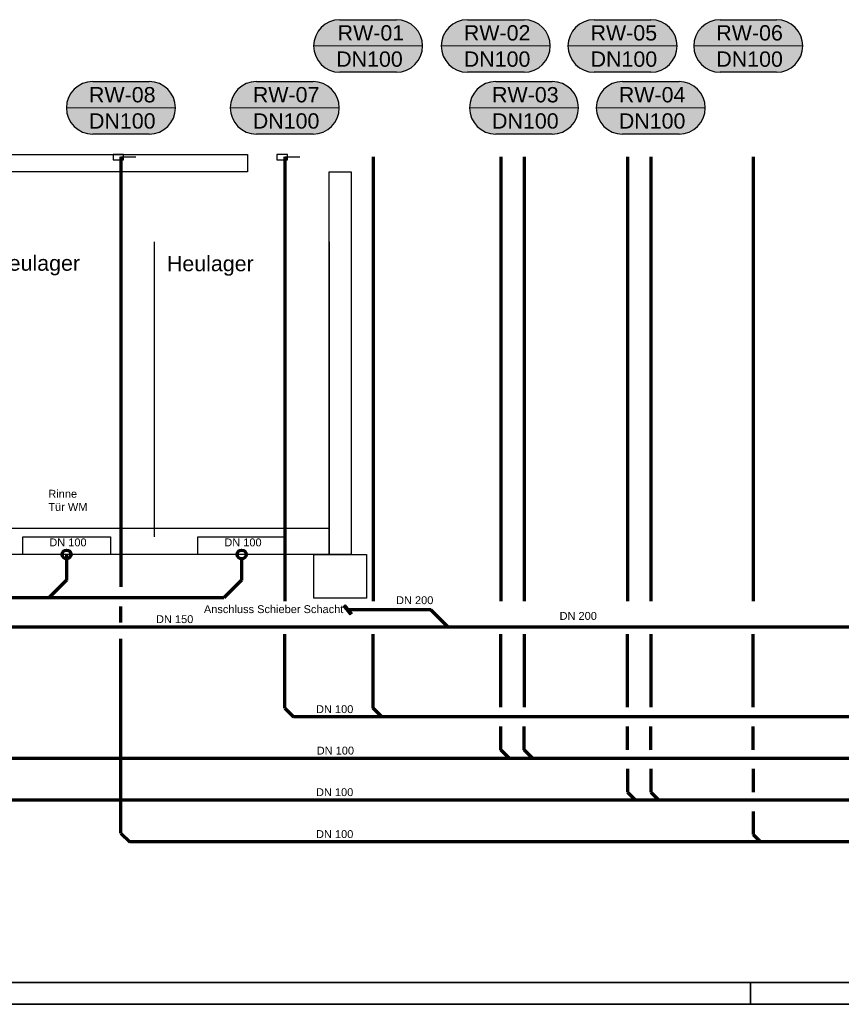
# Model space of a CAD drawing. Extents: x -94 to 1256, y 388 to 888.
# Tile 41 of 51: x 579 to 767, y 388 to 613. Entities that reach past the tile are written whole.
import ezdxf
from ezdxf.lldxf.tags import DXFTag

# ---------------------------------------------------------------- set-up
doc = ezdxf.new("R2010")
doc.units = 0
doc.layers.get('0').update_dxf_attribs({"lineweight": 25})
for name, color, linetype, lineweight in [('A_Text', 7, 'Continuous', 25), ('Rahmen', 7, 'Continuous', 35), ('X_Geometrie', 7, 'Continuous', 25), ('X_Text', 7, 'Continuous', 25)]:
    doc.layers.add(name, color=color, linetype=linetype, lineweight=lineweight)
for name, color, linetype, lineweight, true_color in [('S_Abwasser_Entlueftung', 5, 'Nova_70', 25, 0x0000ff), ('S_Mass', 150, 'Continuous', 25, 0x007fff), ('S_Regenwasser_Grundleitung', 7, 'Continuous', 70, 0x0080ff), ('S_Schmutzwasser', 5, 'Continuous', 70, 0x0000ff), ('S_Schmutzwasser_Grundleitung', 7, 'Continuous', 70, 0x7f5f00)]:
    doc.layers.add(name, color=color, linetype=linetype, lineweight=lineweight, true_color=true_color)
doc.styles.get("Standard").update_dxf_attribs({"font": 'arial.ttf'})
tags = doc.linetypes.add('Nova_70', pattern='A,2,[130,ltypeshp.shx,S=1,R=-90,X=0,Y=1],2', length=4).pattern_tags.tags
tags[12:13] = [DXFTag(74, 4), DXFTag(75, 0), DXFTag(340, '0'), DXFTag(46, 0.0), DXFTag(50, 0.0), DXFTag(44, 0.0), DXFTag(45, 0.0)]

# ---------------------------------------------------------------- blocks, each defined once
blk = doc.blocks.new('Blockreferenz-A07F5X25WF', base_point=(-94.13, 387.79))
at = {"layer": 'Rahmen', "color": 0, "linetype": 'ByBlock', "ltscale": 0.35}
for p, q in [((-74.13, 392.79), (1250.87, 392.79)), ((745.87, 387.79), (745.87, 392.79)), ((-94.13, 387.79), (1255.87, 387.79))]:
    blk.add_line(p, q, dxfattribs=at)
blk = doc.blocks.new('Polygon-A07F5X6BWF', base_point=(101.64, 577.99))
at = {"color": 0, "linetype": 'ByBlock', "lineweight": -2, "ltscale": 0.25}
for p, q in [((101.64, 581.99), (630.91, 581.99)), ((630.91, 581.99), (630.91, 577.99)), ((630.91, 577.99), (101.64, 577.99))]:
    blk.add_line(p, q, dxfattribs=at)
blk = doc.blocks.new('Polygon-A07F5X6DWF', base_point=(101.64, 490.59))
at = {"color": 0, "linetype": 'ByBlock', "lineweight": -2, "ltscale": 0.25}
for p, q in [((101.64, 496.59), (649.56, 496.59)), ((649.56, 496.59), (649.56, 490.59)), ((649.56, 490.59), (101.64, 490.59))]:
    blk.add_line(p, q, dxfattribs=at)
blk = doc.blocks.new('MText-A07F5X75WF', base_point=(572.79, 555.41))
at = {"color": 0, "linetype": 'ByBlock', "lineweight": -2, "ltscale": 0.25, "insert": (572.79, 558.91), "char_height": 3.5, "attachment_point": 1}
blk.add_mtext('{\\fArial;Heulager}', dxfattribs=at)
blk = doc.blocks.new('MText-A07F5X77WF', base_point=(612.48, 555.31))
at = {"color": 0, "linetype": 'ByBlock', "lineweight": -2, "ltscale": 0.25, "insert": (612.48, 558.81), "char_height": 3.5, "attachment_point": 1}
blk.add_mtext('{\\fArial;Heulager}', dxfattribs=at)
blk = doc.blocks.new('Polygonsäule-A07F5X79WF', base_point=(579.57, 490.59))
at = {"color": 0, "linetype": 'ByBlock', "lineweight": -2, "ltscale": 0.25}
for p, q in [((579.57, 490.59), (579.57, 494.59)), ((579.57, 494.59), (599.55, 494.59)), ((599.55, 494.59), (599.55, 490.59)), ((599.55, 490.59), (579.57, 490.59))]:
    blk.add_line(p, q, dxfattribs=at)
blk = doc.blocks.new('Polygon-A07F5X7BWF', base_point=(649.56, 490.59))
at = {"color": 0, "linetype": 'ByBlock', "lineweight": -2, "ltscale": 0.25}
for p, q in [((649.56, 490.59), (649.56, 577.99)), ((649.56, 577.99), (654.56, 577.99)), ((654.56, 577.99), (654.56, 490.59)), ((654.56, 490.59), (649.56, 490.59))]:
    blk.add_line(p, q, dxfattribs=at)
blk = doc.blocks.new('Polygon-A07F5X7DWF', base_point=(646.06, 480.59))
at = {"color": 0, "linetype": 'ByBlock', "lineweight": -2, "ltscale": 0.25}
for p, q in [((646.06, 490.59), (658.06, 490.59)), ((646.06, 480.59), (646.06, 490.59)), ((658.06, 490.59), (658.06, 480.59)), ((658.06, 480.59), (646.06, 480.59))]:
    blk.add_line(p, q, dxfattribs=at)
blk = doc.blocks.new('Polygonsäule-A07F5X7FWF', base_point=(619.57, 490.59))
at = {"color": 0, "linetype": 'ByBlock', "lineweight": -2, "ltscale": 0.25}
for p, q in [((619.57, 490.59), (619.57, 494.59)), ((619.57, 494.59), (639.55, 494.59)), ((639.55, 494.59), (639.55, 490.59)), ((639.55, 490.59), (619.57, 490.59))]:
    blk.add_line(p, q, dxfattribs=at)

msp = doc.modelspace()

# ---------------------------------------------------------------- hatches: boundary and pattern name
at = {"layer": 'S_Abwasser_Entlueftung', "ltscale": 0.25, "true_color": 0xfefefe}
for points in [[(652.01, 600.78), (664.92, 600.78), (665.27, 600.79), (665.62, 600.82), (665.96, 600.87), (666.3, 600.94), (666.64, 601.03), (666.97, 601.14), (667.3, 601.27), (667.61, 601.42), (667.92, 601.59), (668.22, 601.77), (668.5, 601.97), (668.78, 602.19), (669.04, 602.42), (669.28, 602.67), (669.52, 602.93), (669.73, 603.2), (669.93, 603.49), (670.12, 603.78), (670.28, 604.09), (670.43, 604.41), (670.56, 604.73), (670.67, 605.06), (670.76, 605.4), (670.83, 605.74), (670.88, 606.09), (670.91, 606.43), (670.92, 606.78), (670.91, 607.13), (670.88, 607.48), (670.83, 607.82), (670.76, 608.17), (670.67, 608.5), (670.56, 608.83), (670.43, 609.16), (670.28, 609.48), (670.12, 609.78), (669.93, 610.08), (669.73, 610.37), (669.52, 610.64), (669.28, 610.9), (669.04, 611.15), (668.78, 611.38), (668.5, 611.6), (668.22, 611.8), (667.92, 611.98), (667.61, 612.14), (667.3, 612.29), (666.97, 612.42), (666.64, 612.53), (666.3, 612.62), (665.96, 612.69), (665.62, 612.74), (665.27, 612.77), (664.92, 612.78), (652.01, 612.78), (651.66, 612.77), (651.31, 612.74), (650.97, 612.69), (650.62, 612.62), (650.29, 612.53), (649.96, 612.42), (649.63, 612.29), (649.32, 612.14), (649.01, 611.98), (648.71, 611.8), (648.43, 611.6), (648.15, 611.38), (647.89, 611.15), (647.64, 610.9), (647.41, 610.64), (647.2, 610.37), (647, 610.08), (646.81, 609.78), (646.65, 609.48), (646.5, 609.16), (646.37, 608.83), (646.26, 608.5), (646.17, 608.17), (646.1, 607.82), (646.05, 607.48), (646.02, 607.13), (646.01, 606.78), (646.02, 606.43), (646.05, 606.09), (646.1, 605.74), (646.17, 605.4), (646.26, 605.06), (646.37, 604.73), (646.5, 604.41), (646.65, 604.09), (646.81, 603.78), (647, 603.49), (647.2, 603.2), (647.41, 602.93), (647.64, 602.67), (647.89, 602.42), (648.15, 602.19), (648.43, 601.97), (648.71, 601.77), (649.01, 601.59), (649.32, 601.42), (649.63, 601.27), (649.96, 601.14), (650.29, 601.03), (650.62, 600.94), (650.97, 600.87), (651.31, 600.82), (651.66, 600.79)], [(681.18, 600.78), (694.09, 600.78), (694.44, 600.79), (694.79, 600.82), (695.13, 600.87), (695.48, 600.94), (695.81, 601.03), (696.14, 601.14), (696.47, 601.27), (696.79, 601.42), (697.09, 601.59), (697.39, 601.77), (697.68, 601.97), (697.95, 602.19), (698.21, 602.42), (698.46, 602.67), (698.69, 602.93), (698.91, 603.2), (699.11, 603.49), (699.29, 603.78), (699.45, 604.09), (699.6, 604.41), (699.73, 604.73), (699.84, 605.06), (699.93, 605.4), (700, 605.74), (700.05, 606.09), (700.08, 606.43), (700.09, 606.78), (700.08, 607.13), (700.05, 607.48), (700, 607.82), (699.93, 608.17), (699.84, 608.5), (699.73, 608.83), (699.6, 609.16), (699.45, 609.48), (699.29, 609.78), (699.11, 610.08), (698.91, 610.37), (698.69, 610.64), (698.46, 610.9), (698.21, 611.15), (697.95, 611.38), (697.68, 611.6), (697.39, 611.8), (697.09, 611.98), (696.79, 612.14), (696.47, 612.29), (696.14, 612.42), (695.81, 612.53), (695.48, 612.62), (695.13, 612.69), (694.79, 612.74), (694.44, 612.77), (694.09, 612.78), (681.18, 612.78), (680.83, 612.77), (680.48, 612.74), (680.14, 612.69), (679.8, 612.62), (679.46, 612.53), (679.13, 612.42), (678.8, 612.29), (678.49, 612.14), (678.18, 611.98), (677.88, 611.8), (677.6, 611.6), (677.32, 611.38), (677.06, 611.15), (676.82, 610.9), (676.58, 610.64), (676.37, 610.37), (676.17, 610.08), (675.98, 609.78), (675.82, 609.48), (675.67, 609.16), (675.54, 608.83), (675.43, 608.5), (675.34, 608.17), (675.27, 607.82), (675.22, 607.48), (675.19, 607.13), (675.18, 606.78), (675.19, 606.43), (675.22, 606.09), (675.27, 605.74), (675.34, 605.4), (675.43, 605.06), (675.54, 604.73), (675.67, 604.41), (675.82, 604.09), (675.98, 603.78), (676.17, 603.49), (676.37, 603.2), (676.58, 602.93), (676.82, 602.67), (677.06, 602.42), (677.32, 602.19), (677.6, 601.97), (677.88, 601.77), (678.18, 601.59), (678.49, 601.42), (678.8, 601.27), (679.13, 601.14), (679.46, 601.03), (679.8, 600.94), (680.14, 600.87), (680.48, 600.82), (680.83, 600.79)], [(710.14, 600.78), (723.08, 600.78), (723.43, 600.79), (723.77, 600.82), (724.12, 600.87), (724.46, 600.94), (724.8, 601.03), (725.13, 601.14), (725.45, 601.27), (725.77, 601.42), (726.08, 601.59), (726.37, 601.77), (726.66, 601.97), (726.93, 602.19), (727.19, 602.42), (727.44, 602.67), (727.67, 602.93), (727.89, 603.2), (728.09, 603.49), (728.27, 603.78), (728.44, 604.09), (728.59, 604.41), (728.71, 604.73), (728.82, 605.06), (728.91, 605.4), (728.99, 605.74), (729.04, 606.09), (729.07, 606.43), (729.08, 606.78), (729.07, 607.13), (729.04, 607.48), (728.99, 607.82), (728.91, 608.17), (728.82, 608.5), (728.71, 608.83), (728.59, 609.16), (728.44, 609.48), (728.27, 609.78), (728.09, 610.08), (727.89, 610.37), (727.67, 610.64), (727.44, 610.9), (727.19, 611.15), (726.93, 611.38), (726.66, 611.6), (726.37, 611.8), (726.08, 611.98), (725.77, 612.14), (725.45, 612.29), (725.13, 612.42), (724.8, 612.53), (724.46, 612.62), (724.12, 612.69), (723.77, 612.74), (723.43, 612.77), (723.08, 612.78), (710.14, 612.78), (709.79, 612.77), (709.45, 612.74), (709.1, 612.69), (708.76, 612.62), (708.42, 612.53), (708.09, 612.42), (707.77, 612.29), (707.45, 612.14), (707.14, 611.98), (706.85, 611.8), (706.56, 611.6), (706.29, 611.38), (706.03, 611.15), (705.78, 610.9), (705.55, 610.64), (705.33, 610.37), (705.13, 610.08), (704.95, 609.78), (704.78, 609.48), (704.63, 609.16), (704.51, 608.83), (704.4, 608.5), (704.31, 608.17), (704.23, 607.82), (704.18, 607.48), (704.15, 607.13), (704.14, 606.78), (704.15, 606.43), (704.18, 606.09), (704.23, 605.74), (704.31, 605.4), (704.4, 605.06), (704.51, 604.73), (704.63, 604.41), (704.78, 604.09), (704.95, 603.78), (705.13, 603.49), (705.33, 603.2), (705.55, 602.93), (705.78, 602.67), (706.03, 602.42), (706.29, 602.19), (706.56, 601.97), (706.85, 601.77), (707.14, 601.59), (707.45, 601.42), (707.77, 601.27), (708.09, 601.14), (708.42, 601.03), (708.76, 600.94), (709.1, 600.87), (709.45, 600.82), (709.79, 600.79)], [(738.89, 600.78), (751.8, 600.78), (752.15, 600.79), (752.5, 600.82), (752.84, 600.87), (753.18, 600.94), (753.52, 601.03), (753.85, 601.14), (754.18, 601.27), (754.49, 601.42), (754.8, 601.59), (755.1, 601.77), (755.38, 601.97), (755.66, 602.19), (755.92, 602.42), (756.16, 602.67), (756.4, 602.93), (756.61, 603.2), (756.81, 603.49), (757, 603.78), (757.16, 604.09), (757.31, 604.41), (757.44, 604.73), (757.55, 605.06), (757.64, 605.4), (757.71, 605.74), (757.76, 606.09), (757.79, 606.43), (757.8, 606.78), (757.79, 607.13), (757.76, 607.48), (757.71, 607.82), (757.64, 608.17), (757.55, 608.5), (757.44, 608.83), (757.31, 609.16), (757.16, 609.48), (757, 609.78), (756.81, 610.08), (756.61, 610.37), (756.4, 610.64), (756.16, 610.9), (755.92, 611.15), (755.66, 611.38), (755.38, 611.6), (755.1, 611.8), (754.8, 611.98), (754.49, 612.14), (754.18, 612.29), (753.85, 612.42), (753.52, 612.53), (753.18, 612.62), (752.84, 612.69), (752.5, 612.74), (752.15, 612.77), (751.8, 612.78), (738.89, 612.78), (738.54, 612.77), (738.19, 612.74), (737.85, 612.69), (737.5, 612.62), (737.17, 612.53), (736.84, 612.42), (736.51, 612.29), (736.19, 612.14), (735.89, 611.98), (735.59, 611.8), (735.3, 611.6), (735.03, 611.38), (734.77, 611.15), (734.52, 610.9), (734.29, 610.64), (734.07, 610.37), (733.87, 610.08), (733.69, 609.78), (733.53, 609.48), (733.38, 609.16), (733.25, 608.83), (733.14, 608.5), (733.05, 608.17), (732.98, 607.82), (732.93, 607.48), (732.9, 607.13), (732.89, 606.78), (732.9, 606.43), (732.93, 606.09), (732.98, 605.74), (733.05, 605.4), (733.14, 605.06), (733.25, 604.73), (733.38, 604.41), (733.53, 604.09), (733.69, 603.78), (733.87, 603.49), (734.07, 603.2), (734.29, 602.93), (734.52, 602.67), (734.77, 602.42), (735.03, 602.19), (735.3, 601.97), (735.59, 601.77), (735.89, 601.59), (736.19, 601.42), (736.51, 601.27), (736.84, 601.14), (737.17, 601.03), (737.5, 600.94), (737.85, 600.87), (738.19, 600.82), (738.54, 600.79)], [(595.52, 586.64), (608.43, 586.64), (608.78, 586.65), (609.13, 586.68), (609.47, 586.73), (609.82, 586.8), (610.15, 586.89), (610.49, 587), (610.81, 587.13), (611.13, 587.28), (611.43, 587.44), (611.73, 587.62), (612.02, 587.82), (612.29, 588.04), (612.55, 588.27), (612.8, 588.52), (613.03, 588.78), (613.25, 589.05), (613.45, 589.34), (613.63, 589.64), (613.79, 589.94), (613.94, 590.26), (614.07, 590.59), (614.18, 590.92), (614.27, 591.25), (614.34, 591.6), (614.39, 591.94), (614.42, 592.29), (614.43, 592.64), (614.42, 592.99), (614.39, 593.33), (614.34, 593.68), (614.27, 594.02), (614.18, 594.36), (614.07, 594.69), (613.94, 595.01), (613.79, 595.33), (613.63, 595.64), (613.45, 595.93), (613.25, 596.22), (613.03, 596.49), (612.8, 596.76), (612.55, 597), (612.29, 597.23), (612.02, 597.45), (611.73, 597.65), (611.43, 597.83), (611.13, 598), (610.81, 598.15), (610.49, 598.28), (610.15, 598.39), (609.82, 598.48), (609.47, 598.55), (609.13, 598.6), (608.78, 598.63), (608.43, 598.64), (595.52, 598.64), (595.17, 598.63), (594.82, 598.6), (594.48, 598.55), (594.14, 598.48), (593.8, 598.39), (593.47, 598.28), (593.14, 598.15), (592.83, 598), (592.52, 597.83), (592.22, 597.65), (591.94, 597.45), (591.66, 597.23), (591.4, 597), (591.16, 596.76), (590.92, 596.49), (590.71, 596.22), (590.51, 595.93), (590.32, 595.64), (590.16, 595.33), (590.01, 595.01), (589.88, 594.69), (589.77, 594.36), (589.68, 594.02), (589.61, 593.68), (589.56, 593.33), (589.53, 592.99), (589.52, 592.64), (589.53, 592.29), (589.56, 591.94), (589.61, 591.6), (589.68, 591.25), (589.77, 590.92), (589.88, 590.59), (590.01, 590.26), (590.16, 589.94), (590.32, 589.64), (590.51, 589.34), (590.71, 589.05), (590.92, 588.78), (591.16, 588.52), (591.4, 588.27), (591.66, 588.04), (591.94, 587.82), (592.22, 587.62), (592.52, 587.44), (592.83, 587.28), (593.14, 587.13), (593.47, 587), (593.8, 586.89), (594.14, 586.8), (594.48, 586.73), (594.82, 586.68), (595.17, 586.65)], [(632.96, 586.64), (645.87, 586.64), (646.22, 586.65), (646.57, 586.68), (646.92, 586.73), (647.26, 586.8), (647.59, 586.89), (647.93, 587), (648.25, 587.13), (648.57, 587.28), (648.87, 587.44), (649.17, 587.62), (649.46, 587.82), (649.73, 588.04), (649.99, 588.27), (650.24, 588.52), (650.47, 588.78), (650.69, 589.05), (650.89, 589.34), (651.07, 589.64), (651.24, 589.94), (651.38, 590.26), (651.51, 590.59), (651.62, 590.92), (651.71, 591.25), (651.78, 591.6), (651.83, 591.94), (651.86, 592.29), (651.87, 592.64), (651.86, 592.99), (651.83, 593.33), (651.78, 593.68), (651.71, 594.02), (651.62, 594.36), (651.51, 594.69), (651.38, 595.01), (651.24, 595.33), (651.07, 595.64), (650.89, 595.93), (650.69, 596.22), (650.47, 596.49), (650.24, 596.76), (649.99, 597), (649.73, 597.23), (649.46, 597.45), (649.17, 597.65), (648.87, 597.83), (648.57, 598), (648.25, 598.15), (647.93, 598.28), (647.59, 598.39), (647.26, 598.48), (646.92, 598.55), (646.57, 598.6), (646.22, 598.63), (645.87, 598.64), (632.96, 598.64), (632.61, 598.63), (632.27, 598.6), (631.92, 598.55), (631.58, 598.48), (631.24, 598.39), (630.91, 598.28), (630.59, 598.15), (630.27, 598), (629.96, 597.83), (629.66, 597.65), (629.38, 597.45), (629.11, 597.23), (628.84, 597), (628.6, 596.76), (628.37, 596.49), (628.15, 596.22), (627.95, 595.93), (627.77, 595.64), (627.6, 595.33), (627.45, 595.01), (627.32, 594.69), (627.21, 594.36), (627.12, 594.02), (627.05, 593.68), (627, 593.33), (626.97, 592.99), (626.96, 592.64), (626.97, 592.29), (627, 591.94), (627.05, 591.6), (627.12, 591.25), (627.21, 590.92), (627.32, 590.59), (627.45, 590.26), (627.6, 589.94), (627.77, 589.64), (627.95, 589.34), (628.15, 589.05), (628.37, 588.78), (628.6, 588.52), (628.84, 588.27), (629.11, 588.04), (629.38, 587.82), (629.66, 587.62), (629.96, 587.44), (630.27, 587.28), (630.59, 587.13), (630.91, 587), (631.24, 586.89), (631.58, 586.8), (631.92, 586.73), (632.27, 586.68), (632.61, 586.65)], [(687.64, 586.64), (700.55, 586.64), (700.9, 586.65), (701.25, 586.68), (701.59, 586.73), (701.93, 586.8), (702.27, 586.89), (702.6, 587), (702.93, 587.13), (703.24, 587.28), (703.55, 587.44), (703.85, 587.62), (704.13, 587.82), (704.41, 588.04), (704.67, 588.27), (704.91, 588.52), (705.14, 588.78), (705.36, 589.05), (705.56, 589.34), (705.74, 589.64), (705.91, 589.94), (706.06, 590.26), (706.19, 590.59), (706.3, 590.92), (706.39, 591.25), (706.46, 591.6), (706.51, 591.94), (706.54, 592.29), (706.55, 592.64), (706.54, 592.99), (706.51, 593.33), (706.46, 593.68), (706.39, 594.02), (706.3, 594.36), (706.19, 594.69), (706.06, 595.01), (705.91, 595.33), (705.74, 595.64), (705.56, 595.93), (705.36, 596.22), (705.14, 596.49), (704.91, 596.76), (704.67, 597), (704.41, 597.23), (704.13, 597.45), (703.85, 597.65), (703.55, 597.83), (703.24, 598), (702.93, 598.15), (702.6, 598.28), (702.27, 598.39), (701.93, 598.48), (701.59, 598.55), (701.25, 598.6), (700.9, 598.63), (700.55, 598.64), (687.64, 598.64), (687.29, 598.63), (686.94, 598.6), (686.59, 598.55), (686.25, 598.48), (685.92, 598.39), (685.58, 598.28), (685.26, 598.15), (684.94, 598), (684.64, 597.83), (684.34, 597.65), (684.05, 597.45), (683.78, 597.23), (683.52, 597), (683.27, 596.76), (683.04, 596.49), (682.82, 596.22), (682.62, 595.93), (682.44, 595.64), (682.27, 595.33), (682.13, 595.01), (682, 594.69), (681.89, 594.36), (681.8, 594.02), (681.73, 593.68), (681.68, 593.33), (681.65, 592.99), (681.64, 592.64), (681.65, 592.29), (681.68, 591.94), (681.73, 591.6), (681.8, 591.25), (681.89, 590.92), (682, 590.59), (682.13, 590.26), (682.27, 589.94), (682.44, 589.64), (682.62, 589.34), (682.82, 589.05), (683.04, 588.78), (683.27, 588.52), (683.52, 588.27), (683.78, 588.04), (684.05, 587.82), (684.34, 587.62), (684.64, 587.44), (684.94, 587.28), (685.26, 587.13), (685.58, 587), (685.92, 586.89), (686.25, 586.8), (686.59, 586.73), (686.94, 586.68), (687.29, 586.65)], [(716.61, 586.64), (729.52, 586.64), (729.87, 586.65), (730.22, 586.68), (730.56, 586.73), (730.91, 586.8), (731.24, 586.89), (731.57, 587), (731.9, 587.13), (732.21, 587.28), (732.52, 587.44), (732.82, 587.62), (733.11, 587.82), (733.38, 588.04), (733.64, 588.27), (733.89, 588.52), (734.12, 588.78), (734.33, 589.05), (734.54, 589.34), (734.72, 589.64), (734.88, 589.94), (735.03, 590.26), (735.16, 590.59), (735.27, 590.92), (735.36, 591.25), (735.43, 591.6), (735.48, 591.94), (735.51, 592.29), (735.52, 592.64), (735.51, 592.99), (735.48, 593.33), (735.43, 593.68), (735.36, 594.02), (735.27, 594.36), (735.16, 594.69), (735.03, 595.01), (734.88, 595.33), (734.72, 595.64), (734.54, 595.93), (734.33, 596.22), (734.12, 596.49), (733.89, 596.76), (733.64, 597), (733.38, 597.23), (733.11, 597.45), (732.82, 597.65), (732.52, 597.83), (732.21, 598), (731.9, 598.15), (731.57, 598.28), (731.24, 598.39), (730.91, 598.48), (730.56, 598.55), (730.22, 598.6), (729.87, 598.63), (729.52, 598.64), (716.61, 598.64), (716.26, 598.63), (715.91, 598.6), (715.57, 598.55), (715.23, 598.48), (714.89, 598.39), (714.56, 598.28), (714.23, 598.15), (713.92, 598), (713.61, 597.83), (713.31, 597.65), (713.03, 597.45), (712.75, 597.23), (712.49, 597), (712.25, 596.76), (712.01, 596.49), (711.8, 596.22), (711.6, 595.93), (711.41, 595.64), (711.25, 595.33), (711.1, 595.01), (710.97, 594.69), (710.86, 594.36), (710.77, 594.02), (710.7, 593.68), (710.65, 593.33), (710.62, 592.99), (710.61, 592.64), (710.62, 592.29), (710.65, 591.94), (710.7, 591.6), (710.77, 591.25), (710.86, 590.92), (710.97, 590.59), (711.1, 590.26), (711.25, 589.94), (711.41, 589.64), (711.6, 589.34), (711.8, 589.05), (712.01, 588.78), (712.25, 588.52), (712.49, 588.27), (712.75, 588.04), (713.03, 587.82), (713.31, 587.62), (713.61, 587.44), (713.92, 587.28), (714.23, 587.13), (714.56, 587), (714.89, 586.89), (715.23, 586.8), (715.57, 586.73), (715.91, 586.68), (716.26, 586.65)]]:
    msp.add_hatch(color=7, dxfattribs=at).paths.add_polyline_path(points)

# ---------------------------------------------------------------- linework, layer by layer
for p, q in [((602.58, 581.99), (600.18, 581.99)), ((600.18, 581.99), (600.18, 580.79)), ((600.18, 580.79), (602.58, 580.79)), ((605.38, 581.39), (601.98, 581.39)), ((601.98, 581.39), (601.98, 580.99)), ((602.58, 580.79), (602.58, 581.99)), ((640.02, 581.99), (637.62, 581.99)), ((637.62, 581.99), (637.62, 580.79)), ((637.62, 580.79), (640.02, 580.79)), ((642.82, 581.39), (639.42, 581.39)), ((639.42, 581.39), (639.42, 580.99)), ((640.02, 580.79), (640.02, 581.99))]:
    msp.add_line(p, q)
at = {"layer": 'S_Abwasser_Entlueftung', "linetype": 'Continuous'}
for p, q in [((652.01, 612.78), (664.92, 612.78)), ((681.18, 612.78), (694.09, 612.78)), ((710.14, 612.78), (723.08, 612.78)), ((738.89, 612.78), (751.8, 612.78)), ((664.92, 600.78), (652.01, 600.78)), ((694.09, 600.78), (681.18, 600.78)), ((723.08, 600.78), (710.14, 600.78)), ((751.8, 600.78), (738.89, 600.78)), ((595.52, 598.64), (608.43, 598.64)), ((632.96, 598.64), (645.87, 598.64)), ((687.64, 598.64), (700.55, 598.64)), ((716.61, 598.64), (729.52, 598.64)), ((608.43, 586.64), (595.52, 586.64)), ((645.87, 586.64), (632.96, 586.64)), ((700.55, 586.64), (687.64, 586.64)), ((729.52, 586.64), (716.61, 586.64))]:
    msp.add_line(p, q, dxfattribs=at)
at = {"layer": 'S_Abwasser_Entlueftung', "linetype": 'Continuous', "lineweight": 18}
for p, q in [((646.01, 606.78), (670.92, 606.78)), ((675.18, 606.78), (700.09, 606.78)), ((704.14, 606.78), (729.08, 606.78)), ((732.89, 606.78), (757.8, 606.78)), ((589.52, 592.64), (614.43, 592.64)), ((626.96, 592.64), (651.87, 592.64)), ((681.64, 592.64), (706.55, 592.64)), ((710.61, 592.64), (735.52, 592.64))]:
    msp.add_line(p, q, dxfattribs=at)
at = {"layer": 'S_Abwasser_Entlueftung', "linetype": 'Continuous'}
for centre, major_axis in [((652.01, 606.78), (0, 6)), ((664.92, 606.78), (6, 0)), ((681.18, 606.78), (0, 6)), ((694.09, 606.78), (6, 0)), ((710.14, 606.78), (0, 6)), ((723.08, 606.78), (6, 0)), ((738.89, 606.78), (0, 6)), ((751.8, 606.78), (6, 0)), ((652.01, 606.78), (-6, 0)), ((664.92, 606.78), (0, -6)), ((681.18, 606.78), (-6, 0)), ((694.09, 606.78), (0, -6)), ((710.14, 606.78), (-6, 0)), ((723.08, 606.78), (0, -6)), ((738.89, 606.78), (-6, 0)), ((751.8, 606.78), (0, -6)), ((595.52, 592.64), (0, 6)), ((608.43, 592.64), (6, 0)), ((632.96, 592.64), (0, 6)), ((645.87, 592.64), (6, 0)), ((687.64, 592.64), (0, 6)), ((700.55, 592.64), (6, 0)), ((716.61, 592.64), (0, 6)), ((729.52, 592.64), (6, 0)), ((595.52, 592.64), (-6, 0)), ((608.43, 592.64), (0, -6)), ((632.96, 592.64), (-6, 0)), ((645.87, 592.64), (0, -6)), ((687.64, 592.64), (-6, 0)), ((700.55, 592.64), (0, -6)), ((716.61, 592.64), (-6, 0)), ((729.52, 592.64), (0, -6))]:
    msp.add_ellipse(centre, major_axis=major_axis, ratio=1, start_param=0, end_param=1.570796, dxfattribs=at)
at = {"layer": 'S_Regenwasser_Grundleitung'}
for p, q in [((601.98, 581.45), (601.98, 483.21)), ((639.42, 581.45), (639.42, 479.88)), ((659.6, 581.45), (659.6, 479.91)), ((688.77, 581.45), (688.77, 479.91)), ((694.09, 581.45), (694.09, 479.91)), ((717.75, 581.45), (717.75, 479.91)), ((723.07, 581.45), (723.07, 479.91)), ((746.48, 581.45), (746.48, 479.91)), ((601.98, 475.07), (601.98, 478.67)), ((601.98, 426.93), (601.98, 471.3)), ((639.42, 455.48), (639.42, 472.35)), ((659.6, 455.49), (659.6, 472.35)), ((688.77, 455.68), (688.77, 472.35)), ((694.09, 472.35), (694.09, 455.68)), ((717.75, 455.68), (717.75, 472.35)), ((723.07, 472.35), (723.07, 455.68)), ((746.48, 455.68), (746.48, 472.35)), ((639.42, 455.48), (641.42, 453.48)), ((661.61, 453.48), (659.6, 455.49)), ((661.61, 453.48), (641.42, 453.48)), ((815.38, 453.48), (661.61, 453.48)), ((688.77, 445.97), (688.77, 451.28)), ((694.09, 445.97), (694.09, 451.28)), ((717.75, 445.97), (717.75, 451.28)), ((723.07, 445.97), (723.07, 451.28)), ((746.48, 445.97), (746.48, 451.28)), ((690.78, 443.96), (688.77, 445.97)), ((696.1, 443.96), (694.09, 445.97)), ((690.78, 443.96), (568.78, 443.96)), ((696.1, 443.96), (690.78, 443.96)), ((815.38, 443.96), (696.1, 443.96)), ((717.75, 441.57), (717.75, 436.26)), ((723.07, 441.57), (723.07, 436.26)), ((746.48, 441.57), (746.48, 436.26)), ((719.56, 434.45), (522.63, 434.45)), ((717.75, 436.26), (719.56, 434.45)), ((724.88, 434.45), (719.56, 434.45)), ((723.07, 436.26), (724.88, 434.45)), ((815.38, 434.45), (724.88, 434.45)), ((746.48, 431.86), (746.48, 426.56)), ((601.98, 426.93), (603.98, 424.93)), ((746.48, 426.56), (748.11, 424.93)), ((748.11, 424.93), (603.98, 424.93)), ((815.38, 424.93), (748.11, 424.93))]:
    msp.add_line(p, q, dxfattribs=at)
at = {"layer": 'S_Regenwasser_Grundleitung', "lineweight": 13}
for p, q in [((661.61, 453.48), (661.61, 453.48)), ((690.78, 443.96), (690.78, 443.96)), ((696.1, 443.96), (696.1, 443.96)), ((719.56, 434.45), (719.56, 434.45)), ((724.88, 434.45), (724.88, 434.45)), ((748.11, 424.93), (748.11, 424.93))]:
    msp.add_line(p, q, dxfattribs=at)
at = {"layer": 'S_Schmutzwasser'}
for centre in [(589.56, 490.59), (629.56, 490.59)]:
    msp.add_circle(centre, 1, dxfattribs=at)
at = {"layer": 'S_Schmutzwasser_Grundleitung'}
for p, q in [((589.56, 490.6), (589.56, 490.59)), ((589.56, 490.59), (589.56, 484.72)), ((629.56, 489.59), (629.56, 484.71)), ((589.56, 484.72), (585.5, 480.67)), ((629.56, 484.71), (625.51, 480.67)), ((585.5, 480.67), (506.82, 480.67)), ((625.51, 480.67), (585.5, 480.67)), ((652.86, 478.9), (654.46, 476.9)), ((653.06, 478.9), (654.66, 476.9)), ((672.79, 477.9), (654.06, 477.9)), ((676.65, 474.04), (672.79, 477.9)), ((555.09, 474.06), (676.65, 474.04)), ((676.65, 474.04), (784.26, 474.04))]:
    msp.add_line(p, q, dxfattribs=at)
at = {"layer": 'S_Schmutzwasser_Grundleitung', "lineweight": 13}
for p, q in [((589.56, 490.59), (589.56, 490.59)), ((585.5, 480.67), (585.5, 480.67)), ((676.65, 474.04), (676.65, 474.04))]:
    msp.add_line(p, q, dxfattribs=at)
at = {"layer": 'X_Geometrie', "ltscale": 0.25}
for p, q in [((609.56, 561.99), (609.56, 494.59)), ((649.56, 561.99), (649.56, 494.59))]:
    msp.add_line(p, q, dxfattribs=at)

# ---------------------------------------------------------------- block references
at = {"ltscale": 0.25}
msp.add_blockref('Blockreferenz-A07F5X25WF', (-94.13, 387.79), dxfattribs=at)
at = {"layer": 'A_Text', "ltscale": 0.25}
for name, p in [('MText-A07F5X75WF', (572.79, 555.41)), ('MText-A07F5X77WF', (612.48, 555.31))]:
    msp.add_blockref(name, p, dxfattribs=at)
at = {"layer": 'S_Mass', "ltscale": 0.25}
for name, p in [('Polygonsäule-A07F5X79WF', (579.57, 490.59)), ('Polygonsäule-A07F5X7FWF', (619.57, 490.59))]:
    msp.add_blockref(name, p, dxfattribs=at)
at = {"layer": 'X_Geometrie', "ltscale": 0.25}
for name, p in [('Polygon-A07F5X6BWF', (101.64, 577.99)), ('Polygon-A07F5X7BWF', (649.56, 490.59)), ('Polygon-A07F5X6DWF', (101.64, 490.59)), ('Polygon-A07F5X7DWF', (646.06, 480.59))]:
    msp.add_blockref(name, p, dxfattribs=at)

# ---------------------------------------------------------------- texts
at = {"layer": 'S_Abwasser_Entlueftung', "ltscale": 0.25, "char_height": 3.5, "attachment_point": 1}
for s, insert in [('{\\fArial;RW-01}', (651.5, 611.53)), ('{\\fArial;RW-02}', (680.35, 611.53)), ('{\\fArial;RW-05}', (709.3, 611.53)), ('{\\fArial;RW-06}', (738.04, 611.53)), ('{\\fArial;DN100}', (651.16, 605.53)), ('{\\fArial;DN100}', (680.33, 605.53)), ('{\\fArial;DN100}', (709.31, 605.53)), ('{\\fArial;DN100}', (738.04, 605.53)), ('{\\fArial;RW-08}', (594.67, 597.39)), ('{\\fArial;RW-07}', (632.12, 597.39)), ('{\\fArial;RW-03}', (686.79, 597.39)), ('{\\fArial;RW-04}', (715.77, 597.39)), ('{\\fArial;DN100}', (594.67, 591.39)), ('{\\fArial;DN100}', (632.11, 591.39)), ('{\\fArial;DN100}', (686.79, 591.39)), ('{\\fArial;DN100}', (715.76, 591.39))]:
    msp.add_mtext(s, dxfattribs=dict(at, insert=insert))
at = {"layer": 'S_Mass', "char_height": 1.8, "attachment_point": 1}
for insert in [(646.56, 456.13), (646.72, 446.66), (646.55, 437.16), (646.56, 427.58)]:
    msp.add_mtext('{\\fArial;DN 100}', dxfattribs=dict(at, insert=insert))
at = {"layer": 'S_Schmutzwasser', "char_height": 1.8, "attachment_point": 1}
for s, insert in [('{\\fArial;DN 100}', (585.6, 494.24)), ('{\\fArial;DN 100}', (625.6, 494.24)), ('{\\fArial;DN 200}', (664.85, 481.03)), ('{\\fArial;DN 200}', (702.22, 477.44)), ('{\\fArial;DN 150}', (609.99, 476.7))]:
    msp.add_mtext(s, dxfattribs=dict(at, insert=insert))
at = {"layer": 'X_Text', "ltscale": 0.25, "char_height": 1.8, "attachment_point": 1}
for s, insert in [('{\\fArial;Rinne }', (585.38, 505.35)), ('{\\fArial;Tür WM}', (585.38, 502.34)), ('{\\fArial;Anschluss Schieber Schacht}', (620.94, 478.98))]:
    msp.add_mtext(s, dxfattribs=dict(at, insert=insert))

doc.saveas('drawing.dxf')
